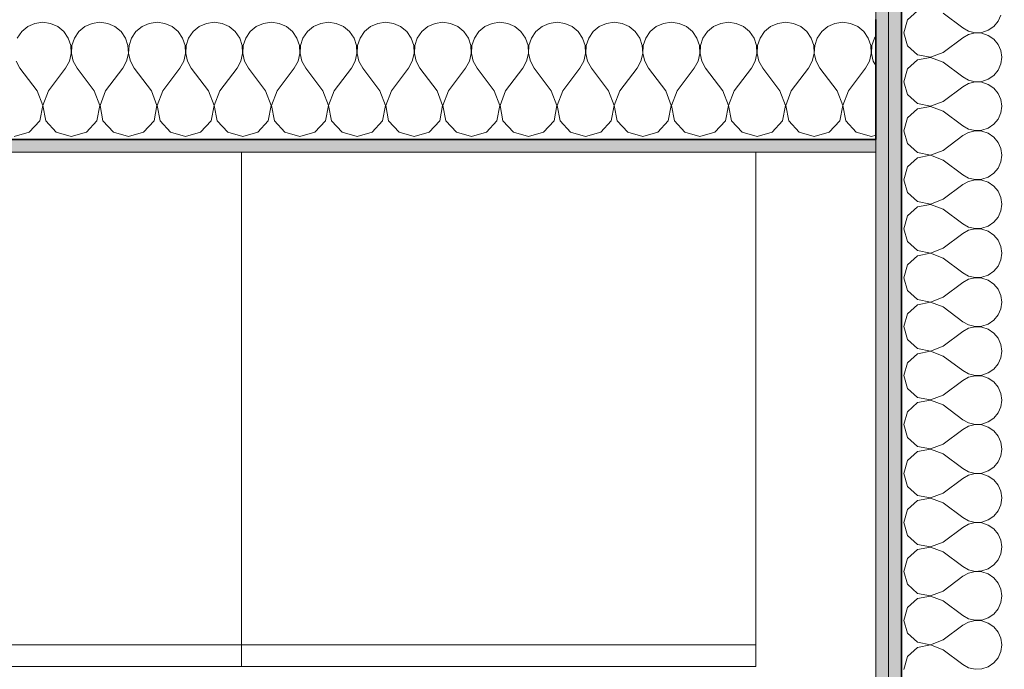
# Model space of a CAD drawing. Header units: metres. Extents: x -7.1 to 26.5, y -14.7 to 18.1.
# Tile 90 of 182: x 14.973 to 16.122, y -0.2 to 0.558. Entities that reach past the tile are written whole.
import ezdxf

# ---------------------------------------------------------------- set-up
doc = ezdxf.new("R2010")
doc.units = ezdxf.units.M
doc.header["$PDMODE"] = 65
doc.linetypes.add('AUSGEZOGEN', pattern=[0])
for name, color, linetype in [('XR$1$015 Innenwände', 7, 'AUSGEZOGEN'), ('XR$1$015 Innenwände Schichttrennlinien', 7, 'AUSGEZOGEN'), ('XR$1$065 Möbel Einrichtung', 7, 'AUSGEZOGEN'), ('XR$1$080 Raumdefinitionen Kontur', 7, 'AUSGEZOGEN'), ('XR$2$105 Bemassungen 100', 7, 'AUSGEZOGEN'), ('XR$3$015 Innenwände Bauteilschraffuren', 7, 'AUSGEZOGEN')]:
    doc.layers.add(name, color=color, linetype=linetype)
doc.styles.add('ARIAL', font='arial.ttf')
doc.dimstyles.new('DIMSTYLE_3', dxfattribs={"dimtxt": 0.2, "dimasz": 0.3, "dimexe": 0, "dimexo": 0, "dimgap": 0.1, "dimtad": 2, "dimrnd": 0.005, "dimzin": 4, "dimdsep": 46, "dimtxsty": 'ARIAL', "dimblk1": 'ALL_ML_STRICH', "dimblk2": 'ALL_ML_STRICH', "dimsah": 1, "dimcen": 0, "dimclrd": 7, "dimclre": 7, "dimclrt": 7, "dimadec": 0, "dimazin": 0, "dimtfac": 1, "dimtdec": 0, "dimtix": 1, "dimtmove": 2, "dimatfit": 3, "dimfxl": 0, "dimtzin": 0, "dimlwd": 0, "dimlwe": 18, "dimarcsym": 0})

# ---------------------------------------------------------------- blocks, each defined once
blk = doc.blocks.new('ALL_ML_STRICH')
at = {"color": 0, "linetype": 'ByBlock', "lineweight": -2}
for p, q in [((0, -0.5), (0, 0.5)), ((-0.3, -0.3), (0.3, 0.3)), ((-1, 0), (0.5, 0))]:
    blk.add_line(p, q, dxfattribs=at)
blk = doc.blocks.new('*D212')
at = {"layer": 'DEFPOINTS', "color": 7, "linetype": 'AUSGEZOGEN', "lineweight": 18, "transparency": 16777216}
for p in [(15.9718, -0.1778), (14.0318, -0.5792), (14.0318, -0.7062)]:
    blk.add_point(p, dxfattribs=at)
at = {"layer": 'XR$2$105 Bemassungen 100', "color": 7, "linetype": 'AUSGEZOGEN', "lineweight": -2, "transparency": 16777216}
for p, q in [((14.0318, -0.5792), (14.0318, -0.5792)), ((14.0318, -0.5792), (15.9718, -0.5792)), ((15.9718, -0.5792), (15.9718, -0.5792))]:
    blk.add_line(p, q, dxfattribs=at)
at = {"layer": 'XR$2$105 Bemassungen 100', "color": 7, "linetype": 'AUSGEZOGEN', "lineweight": 18, "transparency": 16777216, "xscale": 0.3, "yscale": 0.3, "zscale": 0.3, "rotation": 180}
blk.add_blockref('ALL_ML_STRICH', (14.0318, -0.5792), dxfattribs=at)
at = {"layer": 'XR$2$105 Bemassungen 100', "color": 7, "linetype": 'AUSGEZOGEN', "lineweight": 18, "transparency": 16777216, "xscale": 0.3, "yscale": 0.3, "zscale": 0.3}
blk.add_blockref('ALL_ML_STRICH', (15.9718, -0.5792), dxfattribs=at)
at = {"layer": 'XR$2$105 Bemassungen 100', "color": 7, "linetype": 'AUSGEZOGEN', "lineweight": 18, "transparency": 16777216, "insert": (15.0137, -0.3758), "char_height": 0.2, "width": 0.64, "attachment_point": 5, "style": 'ARIAL'}
blk.add_mtext('\\W0.80;\\A1;{\\A1;{1.94\\H0.132000;\\S^ ;}}', dxfattribs=at)
blk = doc.blocks.new('COMPLEXOBJECT_202')
at = {"layer": 'XR$3$015 Innenwände Bauteilschraffuren', "color": 8, "linetype": 'AUSGEZOGEN', "lineweight": 13, "transparency": 33554687}
for p, q in [((14.9909, 0.5539), (14.9825, 0.5502)), ((15, 0.5552), (14.9909, 0.5539)), ((15.0091, 0.5539), (15, 0.5552)), ((15.0175, 0.5502), (15.0091, 0.5539)), ((15.0576, 0.5539), (15.0491, 0.5502)), ((15.0667, 0.5552), (15.0576, 0.5539)), ((15.0758, 0.5539), (15.0667, 0.5552)), ((15.0842, 0.5502), (15.0758, 0.5539)), ((15.1242, 0.5539), (15.1158, 0.5502)), ((15.1333, 0.5552), (15.1242, 0.5539)), ((15.1424, 0.5539), (15.1333, 0.5552)), ((15.1509, 0.5502), (15.1424, 0.5539)), ((15.1909, 0.5539), (15.1825, 0.5502)), ((15.2, 0.5552), (15.1909, 0.5539)), ((15.2091, 0.5539), (15.2, 0.5552)), ((15.2175, 0.5502), (15.2091, 0.5539)), ((15.2576, 0.5539), (15.2491, 0.5502)), ((15.2667, 0.5552), (15.2576, 0.5539)), ((15.2758, 0.5539), (15.2667, 0.5552)), ((15.2842, 0.5502), (15.2758, 0.5539)), ((15.3242, 0.5539), (15.3158, 0.5502)), ((15.3333, 0.5552), (15.3242, 0.5539)), ((15.3424, 0.5539), (15.3333, 0.5552)), ((15.3509, 0.5502), (15.3424, 0.5539)), ((15.3909, 0.5539), (15.3825, 0.5502)), ((15.4, 0.5552), (15.3909, 0.5539)), ((15.4091, 0.5539), (15.4, 0.5552)), ((15.4175, 0.5502), (15.4091, 0.5539)), ((15.4576, 0.5539), (15.4491, 0.5502)), ((15.4667, 0.5552), (15.4576, 0.5539)), ((15.4758, 0.5539), (15.4667, 0.5552)), ((15.4842, 0.5502), (15.4758, 0.5539)), ((15.5242, 0.5539), (15.5158, 0.5502)), ((15.5333, 0.5552), (15.5242, 0.5539)), ((15.5424, 0.5539), (15.5333, 0.5552)), ((15.5509, 0.5502), (15.5424, 0.5539)), ((15.5909, 0.5539), (15.5825, 0.5502)), ((15.6, 0.5552), (15.5909, 0.5539)), ((15.6091, 0.5539), (15.6, 0.5552)), ((15.6175, 0.5502), (15.6091, 0.5539)), ((15.6576, 0.5539), (15.6491, 0.5502)), ((15.6667, 0.5552), (15.6576, 0.5539)), ((15.6758, 0.5539), (15.6667, 0.5552)), ((15.6842, 0.5502), (15.6758, 0.5539)), ((15.7242, 0.5539), (15.7158, 0.5502)), ((15.7333, 0.5552), (15.7242, 0.5539)), ((15.7424, 0.5539), (15.7333, 0.5552)), ((15.7509, 0.5502), (15.7424, 0.5539)), ((15.7909, 0.5539), (15.7825, 0.5502)), ((15.8, 0.5552), (15.7909, 0.5539)), ((15.8091, 0.5539), (15.8, 0.5552)), ((15.8175, 0.5502), (15.8091, 0.5539)), ((15.8576, 0.5539), (15.8491, 0.5502)), ((15.8667, 0.5552), (15.8576, 0.5539)), ((15.8758, 0.5539), (15.8667, 0.5552)), ((15.8842, 0.5502), (15.8758, 0.5539)), ((15.9242, 0.5539), (15.9158, 0.5502)), ((15.9333, 0.5552), (15.9242, 0.5539)), ((15.9424, 0.5539), (15.9333, 0.5552)), ((15.9509, 0.5502), (15.9424, 0.5539)), ((14.9754, 0.5443), (14.9702, 0.5367)), ((14.9825, 0.5502), (14.9754, 0.5443)), ((15.0246, 0.5443), (15.0175, 0.5502)), ((15.0298, 0.5367), (15.0246, 0.5443)), ((15.0421, 0.5443), (15.0369, 0.5367)), ((15.0491, 0.5502), (15.0421, 0.5443)), ((15.0913, 0.5443), (15.0842, 0.5502)), ((15.0965, 0.5367), (15.0913, 0.5443)), ((15.1087, 0.5443), (15.1035, 0.5367)), ((15.1158, 0.5502), (15.1087, 0.5443)), ((15.1579, 0.5443), (15.1509, 0.5502)), ((15.1631, 0.5367), (15.1579, 0.5443)), ((15.1754, 0.5443), (15.1702, 0.5367)), ((15.1825, 0.5502), (15.1754, 0.5443)), ((15.2246, 0.5443), (15.2175, 0.5502)), ((15.2298, 0.5367), (15.2246, 0.5443)), ((15.2421, 0.5443), (15.2369, 0.5367)), ((15.2491, 0.5502), (15.2421, 0.5443)), ((15.2913, 0.5443), (15.2842, 0.5502)), ((15.2965, 0.5367), (15.2913, 0.5443)), ((15.3087, 0.5443), (15.3035, 0.5367)), ((15.3158, 0.5502), (15.3087, 0.5443)), ((15.3579, 0.5443), (15.3509, 0.5502)), ((15.3631, 0.5367), (15.3579, 0.5443)), ((15.3754, 0.5443), (15.3702, 0.5367)), ((15.3825, 0.5502), (15.3754, 0.5443)), ((15.4246, 0.5443), (15.4175, 0.5502)), ((15.4298, 0.5367), (15.4246, 0.5443)), ((15.4421, 0.5443), (15.4369, 0.5367)), ((15.4491, 0.5502), (15.4421, 0.5443)), ((15.4913, 0.5443), (15.4842, 0.5502)), ((15.4965, 0.5367), (15.4913, 0.5443)), ((15.5087, 0.5443), (15.5035, 0.5367)), ((15.5158, 0.5502), (15.5087, 0.5443)), ((15.5579, 0.5443), (15.5509, 0.5502)), ((15.5631, 0.5367), (15.5579, 0.5443)), ((15.5754, 0.5443), (15.5702, 0.5367)), ((15.5825, 0.5502), (15.5754, 0.5443)), ((15.6246, 0.5443), (15.6175, 0.5502)), ((15.6298, 0.5367), (15.6246, 0.5443)), ((15.6421, 0.5443), (15.6369, 0.5367)), ((15.6491, 0.5502), (15.6421, 0.5443)), ((15.6913, 0.5443), (15.6842, 0.5502)), ((15.6965, 0.5367), (15.6913, 0.5443)), ((15.7087, 0.5443), (15.7035, 0.5367)), ((15.7158, 0.5502), (15.7087, 0.5443)), ((15.7579, 0.5443), (15.7509, 0.5502)), ((15.7631, 0.5367), (15.7579, 0.5443)), ((15.7754, 0.5443), (15.7702, 0.5367)), ((15.7825, 0.5502), (15.7754, 0.5443)), ((15.8246, 0.5443), (15.8175, 0.5502)), ((15.8298, 0.5367), (15.8246, 0.5443)), ((15.8421, 0.5443), (15.8369, 0.5367)), ((15.8491, 0.5502), (15.8421, 0.5443)), ((15.8913, 0.5443), (15.8842, 0.5502)), ((15.8965, 0.5367), (15.8913, 0.5443)), ((15.9087, 0.5443), (15.9035, 0.5367)), ((15.9158, 0.5502), (15.9087, 0.5443)), ((15.9579, 0.5443), (15.9509, 0.5502)), ((15.9631, 0.5367), (15.9579, 0.5443)), ((15.0328, 0.528), (15.0298, 0.5367)), ((15.0369, 0.5367), (15.0339, 0.528)), ((15.0994, 0.528), (15.0965, 0.5367)), ((15.1035, 0.5367), (15.1006, 0.528)), ((15.1661, 0.528), (15.1631, 0.5367)), ((15.1702, 0.5367), (15.1672, 0.528)), ((15.2328, 0.528), (15.2298, 0.5367)), ((15.2369, 0.5367), (15.2339, 0.528)), ((15.2994, 0.528), (15.2965, 0.5367)), ((15.3035, 0.5367), (15.3006, 0.528)), ((15.3661, 0.528), (15.3631, 0.5367)), ((15.3702, 0.5367), (15.3672, 0.528)), ((15.4328, 0.528), (15.4298, 0.5367)), ((15.4369, 0.5367), (15.4339, 0.528)), ((15.4994, 0.528), (15.4965, 0.5367)), ((15.5035, 0.5367), (15.5006, 0.528)), ((15.5661, 0.528), (15.5631, 0.5367)), ((15.5702, 0.5367), (15.5672, 0.528)), ((15.6328, 0.528), (15.6298, 0.5367)), ((15.6369, 0.5367), (15.6339, 0.528)), ((15.6994, 0.528), (15.6965, 0.5367)), ((15.7035, 0.5367), (15.7006, 0.528)), ((15.7661, 0.528), (15.7631, 0.5367)), ((15.7702, 0.5367), (15.7672, 0.528)), ((15.8328, 0.528), (15.8298, 0.5367)), ((15.8369, 0.5367), (15.8339, 0.528)), ((15.8994, 0.528), (15.8965, 0.5367)), ((15.9035, 0.5367), (15.9006, 0.528)), ((15.9661, 0.528), (15.9631, 0.5367)), ((15.9702, 0.5367), (15.9672, 0.528)), ((15.9718, 0.539), (15.9702, 0.5367)), ((15.0311, 0.5099), (15.0332, 0.5188)), ((15.0332, 0.5188), (15.0328, 0.528)), ((15.0339, 0.528), (15.0335, 0.5188)), ((15.0335, 0.5188), (15.0355, 0.5099)), ((15.0978, 0.5099), (15.0999, 0.5188)), ((15.0999, 0.5188), (15.0994, 0.528)), ((15.1006, 0.528), (15.1001, 0.5188)), ((15.1001, 0.5188), (15.1022, 0.5099)), ((15.1645, 0.5099), (15.1665, 0.5188)), ((15.1665, 0.5188), (15.1661, 0.528)), ((15.1672, 0.528), (15.1668, 0.5188)), ((15.1668, 0.5188), (15.1689, 0.5099)), ((15.2311, 0.5099), (15.2332, 0.5188)), ((15.2332, 0.5188), (15.2328, 0.528)), ((15.2339, 0.528), (15.2335, 0.5188)), ((15.2335, 0.5188), (15.2355, 0.5099)), ((15.2978, 0.5099), (15.2999, 0.5188)), ((15.2999, 0.5188), (15.2994, 0.528)), ((15.3006, 0.528), (15.3001, 0.5188)), ((15.3001, 0.5188), (15.3022, 0.5099)), ((15.3645, 0.5099), (15.3665, 0.5188)), ((15.3665, 0.5188), (15.3661, 0.528)), ((15.3672, 0.528), (15.3668, 0.5188)), ((15.3668, 0.5188), (15.3689, 0.5099)), ((15.4311, 0.5099), (15.4332, 0.5188)), ((15.4332, 0.5188), (15.4328, 0.528)), ((15.4339, 0.528), (15.4335, 0.5188)), ((15.4335, 0.5188), (15.4355, 0.5099)), ((15.4978, 0.5099), (15.4999, 0.5188)), ((15.4999, 0.5188), (15.4994, 0.528)), ((15.5006, 0.528), (15.5001, 0.5188)), ((15.5001, 0.5188), (15.5022, 0.5099)), ((15.5645, 0.5099), (15.5665, 0.5188)), ((15.5665, 0.5188), (15.5661, 0.528)), ((15.5672, 0.528), (15.5668, 0.5188)), ((15.5668, 0.5188), (15.5689, 0.5099)), ((15.6311, 0.5099), (15.6332, 0.5188)), ((15.6332, 0.5188), (15.6328, 0.528)), ((15.6339, 0.528), (15.6335, 0.5188)), ((15.6335, 0.5188), (15.6355, 0.5099)), ((15.6978, 0.5099), (15.6999, 0.5188)), ((15.6999, 0.5188), (15.6994, 0.528)), ((15.7006, 0.528), (15.7001, 0.5188)), ((15.7001, 0.5188), (15.7022, 0.5099)), ((15.7645, 0.5099), (15.7665, 0.5188)), ((15.7665, 0.5188), (15.7661, 0.528)), ((15.7672, 0.528), (15.7668, 0.5188)), ((15.7668, 0.5188), (15.7689, 0.5099)), ((15.8311, 0.5099), (15.8332, 0.5188)), ((15.8332, 0.5188), (15.8328, 0.528)), ((15.8339, 0.528), (15.8335, 0.5188)), ((15.8335, 0.5188), (15.8355, 0.5099)), ((15.8978, 0.5099), (15.8999, 0.5188)), ((15.8999, 0.5188), (15.8994, 0.528)), ((15.9006, 0.528), (15.9001, 0.5188)), ((15.9001, 0.5188), (15.9022, 0.5099)), ((15.9645, 0.5099), (15.9665, 0.5188)), ((15.9665, 0.5188), (15.9661, 0.528)), ((15.9672, 0.528), (15.9668, 0.5188)), ((15.9668, 0.5188), (15.9689, 0.5099)), ((14.9689, 0.5099), (14.9733, 0.5018)), ((15.0267, 0.5018), (15.0311, 0.5099)), ((15.0355, 0.5099), (15.04, 0.5018)), ((15.0933, 0.5018), (15.0978, 0.5099)), ((15.1022, 0.5099), (15.1067, 0.5018)), ((15.16, 0.5018), (15.1645, 0.5099)), ((15.1689, 0.5099), (15.1733, 0.5018)), ((15.2267, 0.5018), (15.2311, 0.5099)), ((15.2355, 0.5099), (15.24, 0.5018)), ((15.2933, 0.5018), (15.2978, 0.5099)), ((15.3022, 0.5099), (15.3067, 0.5018)), ((15.36, 0.5018), (15.3645, 0.5099)), ((15.3689, 0.5099), (15.3733, 0.5018)), ((15.4267, 0.5018), (15.4311, 0.5099)), ((15.4355, 0.5099), (15.44, 0.5018)), ((15.4933, 0.5018), (15.4978, 0.5099)), ((15.5022, 0.5099), (15.5067, 0.5018)), ((15.56, 0.5018), (15.5645, 0.5099)), ((15.5689, 0.5099), (15.5733, 0.5018)), ((15.6267, 0.5018), (15.6311, 0.5099)), ((15.6355, 0.5099), (15.64, 0.5018)), ((15.6933, 0.5018), (15.6978, 0.5099)), ((15.7022, 0.5099), (15.7067, 0.5018)), ((15.76, 0.5018), (15.7645, 0.5099)), ((15.7689, 0.5099), (15.7733, 0.5018)), ((15.8267, 0.5018), (15.8311, 0.5099)), ((15.8355, 0.5099), (15.84, 0.5018)), ((15.8933, 0.5018), (15.8978, 0.5099)), ((15.9022, 0.5099), (15.9067, 0.5018)), ((15.96, 0.5018), (15.9645, 0.5099)), ((15.9689, 0.5099), (15.9718, 0.5047)), ((14.9933, 0.4752), (14.9733, 0.5018)), ((15.0067, 0.4752), (15.0267, 0.5018)), ((15.06, 0.4752), (15.04, 0.5018)), ((15.0733, 0.4752), (15.0933, 0.5018)), ((15.1267, 0.4752), (15.1067, 0.5018)), ((15.14, 0.4752), (15.16, 0.5018)), ((15.1933, 0.4752), (15.1733, 0.5018)), ((15.2067, 0.4752), (15.2267, 0.5018)), ((15.26, 0.4752), (15.24, 0.5018)), ((15.2733, 0.4752), (15.2933, 0.5018)), ((15.3267, 0.4752), (15.3067, 0.5018)), ((15.34, 0.4752), (15.36, 0.5018)), ((15.3933, 0.4752), (15.3733, 0.5018)), ((15.4067, 0.4752), (15.4267, 0.5018)), ((15.46, 0.4752), (15.44, 0.5018)), ((15.4733, 0.4752), (15.4933, 0.5018)), ((15.5267, 0.4752), (15.5067, 0.5018)), ((15.54, 0.4752), (15.56, 0.5018)), ((15.5933, 0.4752), (15.5733, 0.5018)), ((15.6067, 0.4752), (15.6267, 0.5018)), ((15.66, 0.4752), (15.64, 0.5018)), ((15.6733, 0.4752), (15.6933, 0.5018)), ((15.7267, 0.4752), (15.7067, 0.5018)), ((15.74, 0.4752), (15.76, 0.5018)), ((15.7933, 0.4752), (15.7733, 0.5018)), ((15.8067, 0.4752), (15.8267, 0.5018)), ((15.86, 0.4752), (15.84, 0.5018)), ((15.8733, 0.4752), (15.8933, 0.5018)), ((15.9267, 0.4752), (15.9067, 0.5018)), ((15.94, 0.4752), (15.96, 0.5018)), ((14.9999, 0.4582), (14.9933, 0.4752)), ((15.0067, 0.4752), (15.0001, 0.4582)), ((15.0665, 0.4582), (15.06, 0.4752)), ((15.0733, 0.4752), (15.0668, 0.4582)), ((15.1332, 0.4582), (15.1267, 0.4752)), ((15.14, 0.4752), (15.1335, 0.4582)), ((15.1999, 0.4582), (15.1933, 0.4752)), ((15.2067, 0.4752), (15.2001, 0.4582)), ((15.2665, 0.4582), (15.26, 0.4752)), ((15.2733, 0.4752), (15.2668, 0.4582)), ((15.3332, 0.4582), (15.3267, 0.4752)), ((15.34, 0.4752), (15.3335, 0.4582)), ((15.3999, 0.4582), (15.3933, 0.4752)), ((15.4067, 0.4752), (15.4001, 0.4582)), ((15.4665, 0.4582), (15.46, 0.4752)), ((15.4733, 0.4752), (15.4668, 0.4582)), ((15.5332, 0.4582), (15.5267, 0.4752)), ((15.54, 0.4752), (15.5335, 0.4582)), ((15.5999, 0.4582), (15.5933, 0.4752)), ((15.6067, 0.4752), (15.6001, 0.4582)), ((15.6665, 0.4582), (15.66, 0.4752)), ((15.6733, 0.4752), (15.6668, 0.4582)), ((15.7332, 0.4582), (15.7267, 0.4752)), ((15.74, 0.4752), (15.7335, 0.4582)), ((15.7999, 0.4582), (15.7933, 0.4752)), ((15.8067, 0.4752), (15.8001, 0.4582)), ((15.8665, 0.4582), (15.86, 0.4752)), ((15.8733, 0.4752), (15.8668, 0.4582)), ((15.9332, 0.4582), (15.9267, 0.4752)), ((15.94, 0.4752), (15.9335, 0.4582)), ((14.9965, 0.4403), (14.9999, 0.4582)), ((15.0001, 0.4582), (15.0035, 0.4403)), ((15.0631, 0.4403), (15.0665, 0.4582)), ((15.0668, 0.4582), (15.0702, 0.4403)), ((15.1298, 0.4403), (15.1332, 0.4582)), ((15.1335, 0.4582), (15.1369, 0.4403)), ((15.1965, 0.4403), (15.1999, 0.4582)), ((15.2001, 0.4582), (15.2035, 0.4403)), ((15.2631, 0.4403), (15.2665, 0.4582)), ((15.2668, 0.4582), (15.2702, 0.4403)), ((15.3298, 0.4403), (15.3332, 0.4582)), ((15.3335, 0.4582), (15.3369, 0.4403)), ((15.3965, 0.4403), (15.3999, 0.4582)), ((15.4001, 0.4582), (15.4035, 0.4403)), ((15.4631, 0.4403), (15.4665, 0.4582)), ((15.4668, 0.4582), (15.4702, 0.4403)), ((15.5298, 0.4403), (15.5332, 0.4582)), ((15.5335, 0.4582), (15.5369, 0.4403)), ((15.5965, 0.4403), (15.5999, 0.4582)), ((15.6001, 0.4582), (15.6035, 0.4403)), ((15.6631, 0.4403), (15.6665, 0.4582)), ((15.6668, 0.4582), (15.6702, 0.4403)), ((15.7298, 0.4403), (15.7332, 0.4582)), ((15.7335, 0.4582), (15.7369, 0.4403)), ((15.7965, 0.4403), (15.7999, 0.4582)), ((15.8001, 0.4582), (15.8035, 0.4403)), ((15.8631, 0.4403), (15.8665, 0.4582)), ((15.8668, 0.4582), (15.8702, 0.4403)), ((15.9298, 0.4403), (15.9332, 0.4582)), ((15.9335, 0.4582), (15.9369, 0.4403)), ((14.9842, 0.4268), (14.9965, 0.4403)), ((15.0035, 0.4403), (15.0158, 0.4268)), ((15.0509, 0.4268), (15.0631, 0.4403)), ((15.0702, 0.4403), (15.0825, 0.4268)), ((15.1175, 0.4268), (15.1298, 0.4403)), ((15.1369, 0.4403), (15.1491, 0.4268)), ((15.1842, 0.4268), (15.1965, 0.4403)), ((15.2035, 0.4403), (15.2158, 0.4268)), ((15.2509, 0.4268), (15.2631, 0.4403)), ((15.2702, 0.4403), (15.2825, 0.4268)), ((15.3175, 0.4268), (15.3298, 0.4403)), ((15.3369, 0.4403), (15.3491, 0.4268)), ((15.3842, 0.4268), (15.3965, 0.4403)), ((15.4035, 0.4403), (15.4158, 0.4268)), ((15.4509, 0.4268), (15.4631, 0.4403)), ((15.4702, 0.4403), (15.4825, 0.4268)), ((15.5175, 0.4268), (15.5298, 0.4403)), ((15.5369, 0.4403), (15.5491, 0.4268)), ((15.5842, 0.4268), (15.5965, 0.4403)), ((15.6035, 0.4403), (15.6158, 0.4268)), ((15.6509, 0.4268), (15.6631, 0.4403)), ((15.6702, 0.4403), (15.6825, 0.4268)), ((15.7175, 0.4268), (15.7298, 0.4403)), ((15.7369, 0.4403), (15.7491, 0.4268)), ((15.7842, 0.4268), (15.7965, 0.4403)), ((15.8035, 0.4403), (15.8158, 0.4268)), ((15.8509, 0.4268), (15.8631, 0.4403)), ((15.8702, 0.4403), (15.8825, 0.4268)), ((15.9175, 0.4268), (15.9298, 0.4403)), ((15.9369, 0.4403), (15.9491, 0.4268)), ((14.9667, 0.4218), (14.9842, 0.4268)), ((15.0158, 0.4268), (15.0333, 0.4218)), ((15.0333, 0.4218), (15.0509, 0.4268)), ((15.0825, 0.4268), (15.1, 0.4218)), ((15.1, 0.4218), (15.1175, 0.4268)), ((15.1491, 0.4268), (15.1667, 0.4218)), ((15.1667, 0.4218), (15.1842, 0.4268)), ((15.2158, 0.4268), (15.2333, 0.4218)), ((15.2333, 0.4218), (15.2509, 0.4268)), ((15.2825, 0.4268), (15.3, 0.4218)), ((15.3, 0.4218), (15.3175, 0.4268)), ((15.3491, 0.4268), (15.3667, 0.4218)), ((15.3667, 0.4218), (15.3842, 0.4268)), ((15.4158, 0.4268), (15.4333, 0.4218)), ((15.4333, 0.4218), (15.4509, 0.4268)), ((15.4825, 0.4268), (15.5, 0.4218)), ((15.5, 0.4218), (15.5175, 0.4268)), ((15.5491, 0.4268), (15.5667, 0.4218)), ((15.5667, 0.4218), (15.5842, 0.4268)), ((15.6158, 0.4268), (15.6333, 0.4218)), ((15.6333, 0.4218), (15.6509, 0.4268)), ((15.6825, 0.4268), (15.7, 0.4218)), ((15.7, 0.4218), (15.7175, 0.4268)), ((15.7491, 0.4268), (15.7667, 0.4218)), ((15.7667, 0.4218), (15.7842, 0.4268)), ((15.8158, 0.4268), (15.8333, 0.4218)), ((15.8333, 0.4218), (15.8509, 0.4268)), ((15.8825, 0.4268), (15.9, 0.4218)), ((15.9, 0.4218), (15.9175, 0.4268)), ((15.9491, 0.4268), (15.9667, 0.4218)), ((15.9667, 0.4218), (15.9718, 0.4233))]:
    blk.add_line(p, q, dxfattribs=at)
blk = doc.blocks.new('COMPLEXOBJECT_250')
at = {"layer": 'XR$3$015 Innenwände Bauteilschraffuren', "color": 8, "linetype": 'AUSGEZOGEN', "lineweight": 13, "transparency": 33554687}
for p, q in [((16.0204, 0.5684), (16.0089, 0.5579)), ((16.0503, 0.5657), (16.0732, 0.5486)), ((16.1146, 0.5564), (16.1178, 0.5636)), ((16.0089, 0.5579), (16.0046, 0.5429)), ((16.1096, 0.5503), (16.1146, 0.5564)), ((16.0046, 0.5429), (16.0089, 0.5278)), ((16.0732, 0.5486), (16.0801, 0.5448)), ((16.0801, 0.541), (16.0732, 0.5371)), ((16.0801, 0.5448), (16.0878, 0.543)), ((16.0878, 0.5427), (16.0801, 0.541)), ((16.0878, 0.543), (16.0956, 0.5434)), ((16.0956, 0.5424), (16.0878, 0.5427)), ((16.0956, 0.5434), (16.1031, 0.5459)), ((16.1031, 0.5398), (16.0956, 0.5424)), ((16.1031, 0.5459), (16.1096, 0.5503)), ((16.0503, 0.52), (16.0732, 0.5371)), ((16.1096, 0.5354), (16.1031, 0.5398)), ((16.1146, 0.5293), (16.1096, 0.5354)), ((16.1178, 0.5221), (16.1146, 0.5293)), ((16.0089, 0.5278), (16.0204, 0.5173)), ((16.0204, 0.5173), (16.0358, 0.5144)), ((16.0358, 0.5144), (16.0503, 0.52)), ((16.1189, 0.5143), (16.1178, 0.5221)), ((16.0204, 0.5113), (16.0089, 0.5007)), ((16.0358, 0.5142), (16.0204, 0.5113)), ((16.0503, 0.5086), (16.0358, 0.5142)), ((16.0503, 0.5086), (16.0732, 0.4914)), ((16.1146, 0.4993), (16.1178, 0.5065)), ((16.1178, 0.5065), (16.1189, 0.5143)), ((16.0089, 0.5007), (16.0046, 0.4857)), ((16.1096, 0.4932), (16.1146, 0.4993)), ((16.0046, 0.4857), (16.0089, 0.4707)), ((16.0732, 0.4914), (16.0801, 0.4876)), ((16.0801, 0.4838), (16.0732, 0.48)), ((16.0801, 0.4876), (16.0878, 0.4858)), ((16.0878, 0.4856), (16.0801, 0.4838)), ((16.0878, 0.4858), (16.0956, 0.4862)), ((16.0956, 0.4852), (16.0878, 0.4856)), ((16.0956, 0.4862), (16.1031, 0.4887)), ((16.1031, 0.4827), (16.0956, 0.4852)), ((16.1031, 0.4887), (16.1096, 0.4932)), ((16.1096, 0.4782), (16.1031, 0.4827)), ((16.0503, 0.4629), (16.0732, 0.48)), ((16.1146, 0.4722), (16.1096, 0.4782)), ((16.1178, 0.465), (16.1146, 0.4722)), ((16.0089, 0.4707), (16.0204, 0.4602)), ((16.0204, 0.4602), (16.0358, 0.4573)), ((16.0358, 0.4573), (16.0503, 0.4629)), ((16.1189, 0.4571), (16.1178, 0.465)), ((16.0204, 0.4541), (16.0089, 0.4436)), ((16.0358, 0.457), (16.0204, 0.4541)), ((16.0503, 0.4514), (16.0358, 0.457)), ((16.0503, 0.4514), (16.0732, 0.4343)), ((16.1146, 0.4421), (16.1178, 0.4493)), ((16.1178, 0.4493), (16.1189, 0.4571)), ((16.0089, 0.4436), (16.0046, 0.4286)), ((16.1096, 0.4361), (16.1146, 0.4421)), ((16.0046, 0.4286), (16.0089, 0.4136)), ((16.0732, 0.4343), (16.0801, 0.4305)), ((16.0801, 0.4267), (16.0732, 0.4229)), ((16.0801, 0.4305), (16.0878, 0.4287)), ((16.0878, 0.4285), (16.0801, 0.4267)), ((16.0878, 0.4287), (16.0956, 0.4291)), ((16.0956, 0.4281), (16.0878, 0.4285)), ((16.0956, 0.4291), (16.1031, 0.4316)), ((16.1031, 0.4256), (16.0956, 0.4281)), ((16.1031, 0.4316), (16.1096, 0.4361)), ((16.1096, 0.4211), (16.1031, 0.4256)), ((16.0089, 0.4136), (16.0204, 0.403)), ((16.0503, 0.4057), (16.0732, 0.4229)), ((16.1146, 0.415), (16.1096, 0.4211)), ((16.1178, 0.4078), (16.1146, 0.415)), ((16.0204, 0.403), (16.0358, 0.4001)), ((16.0358, 0.4001), (16.0503, 0.4057)), ((16.1189, 0.4), (16.1178, 0.4078)), ((16.0204, 0.397), (16.0089, 0.3864)), ((16.0358, 0.3999), (16.0204, 0.397)), ((16.0503, 0.3943), (16.0358, 0.3999)), ((16.0503, 0.3943), (16.0732, 0.3771)), ((16.1146, 0.385), (16.1178, 0.3922)), ((16.1178, 0.3922), (16.1189, 0.4)), ((16.0089, 0.3864), (16.0046, 0.3714)), ((16.1096, 0.3789), (16.1146, 0.385)), ((16.0046, 0.3714), (16.0089, 0.3564)), ((16.0732, 0.3771), (16.0801, 0.3733)), ((16.0801, 0.3695), (16.0732, 0.3657)), ((16.0801, 0.3733), (16.0878, 0.3715)), ((16.0878, 0.3713), (16.0801, 0.3695)), ((16.0878, 0.3715), (16.0956, 0.3719)), ((16.0956, 0.3709), (16.0878, 0.3713)), ((16.0956, 0.3719), (16.1031, 0.3744)), ((16.1031, 0.3684), (16.0956, 0.3709)), ((16.1031, 0.3744), (16.1096, 0.3789)), ((16.1096, 0.3639), (16.1031, 0.3684)), ((16.0089, 0.3564), (16.0204, 0.3459)), ((16.0503, 0.3486), (16.0732, 0.3657)), ((16.1146, 0.3579), (16.1096, 0.3639)), ((16.1178, 0.3507), (16.1146, 0.3579)), ((16.0204, 0.3459), (16.0358, 0.343)), ((16.0358, 0.343), (16.0503, 0.3486)), ((16.1189, 0.3429), (16.1178, 0.3507)), ((16.0204, 0.3398), (16.0089, 0.3293)), ((16.0358, 0.3427), (16.0204, 0.3398)), ((16.0503, 0.3371), (16.0358, 0.3427)), ((16.0503, 0.3371), (16.0732, 0.32)), ((16.1146, 0.3278), (16.1178, 0.335)), ((16.1178, 0.335), (16.1189, 0.3429)), ((16.0089, 0.3293), (16.0046, 0.3143)), ((16.1031, 0.3173), (16.1096, 0.3218)), ((16.1096, 0.3218), (16.1146, 0.3278)), ((16.0046, 0.3143), (16.0089, 0.2993)), ((16.0732, 0.32), (16.0801, 0.3162)), ((16.0801, 0.3124), (16.0732, 0.3086)), ((16.0801, 0.3162), (16.0878, 0.3144)), ((16.0878, 0.3142), (16.0801, 0.3124)), ((16.0878, 0.3144), (16.0956, 0.3148)), ((16.0956, 0.3138), (16.0878, 0.3142)), ((16.0956, 0.3148), (16.1031, 0.3173)), ((16.1031, 0.3113), (16.0956, 0.3138)), ((16.1096, 0.3068), (16.1031, 0.3113)), ((16.0089, 0.2993), (16.0204, 0.2887)), ((16.0503, 0.2914), (16.0732, 0.3086)), ((16.1146, 0.3007), (16.1096, 0.3068)), ((16.1178, 0.2935), (16.1146, 0.3007)), ((16.0204, 0.2887), (16.0358, 0.2858)), ((16.0358, 0.2858), (16.0503, 0.2914)), ((16.1189, 0.2857), (16.1178, 0.2935)), ((16.0204, 0.2827), (16.0089, 0.2722)), ((16.0358, 0.2856), (16.0204, 0.2827)), ((16.0503, 0.28), (16.0358, 0.2856)), ((16.0503, 0.28), (16.0732, 0.2629)), ((16.1146, 0.2707), (16.1178, 0.2779)), ((16.1178, 0.2779), (16.1189, 0.2857)), ((16.0089, 0.2722), (16.0046, 0.2571)), ((16.1031, 0.2602), (16.1096, 0.2646)), ((16.1096, 0.2646), (16.1146, 0.2707)), ((16.0046, 0.2571), (16.0089, 0.2421)), ((16.0732, 0.2629), (16.0801, 0.259)), ((16.0801, 0.2552), (16.0732, 0.2514)), ((16.0801, 0.259), (16.0878, 0.2573)), ((16.0878, 0.257), (16.0801, 0.2552)), ((16.0878, 0.2573), (16.0956, 0.2576)), ((16.0956, 0.2566), (16.0878, 0.257)), ((16.0956, 0.2576), (16.1031, 0.2602)), ((16.1031, 0.2541), (16.0956, 0.2566)), ((16.1096, 0.2497), (16.1031, 0.2541)), ((16.0089, 0.2421), (16.0204, 0.2316)), ((16.0503, 0.2343), (16.0732, 0.2514)), ((16.1146, 0.2436), (16.1096, 0.2497)), ((16.1178, 0.2364), (16.1146, 0.2436)), ((16.0204, 0.2316), (16.0358, 0.2287)), ((16.0358, 0.2287), (16.0503, 0.2343)), ((16.1189, 0.2286), (16.1178, 0.2364)), ((16.0204, 0.2256), (16.0089, 0.215)), ((16.0358, 0.2285), (16.0204, 0.2256)), ((16.0503, 0.2229), (16.0358, 0.2285)), ((16.0503, 0.2229), (16.0732, 0.2057)), ((16.1146, 0.2136), (16.1178, 0.2208)), ((16.1178, 0.2208), (16.1189, 0.2286)), ((16.0089, 0.215), (16.0046, 0.2)), ((16.1031, 0.203), (16.1096, 0.2075)), ((16.1096, 0.2075), (16.1146, 0.2136)), ((16.0046, 0.2), (16.0089, 0.185)), ((16.0732, 0.2057), (16.0801, 0.2019)), ((16.0801, 0.1981), (16.0732, 0.1943)), ((16.0801, 0.2019), (16.0878, 0.2001)), ((16.0878, 0.1999), (16.0801, 0.1981)), ((16.0878, 0.2001), (16.0956, 0.2005)), ((16.0956, 0.1995), (16.0878, 0.1999)), ((16.0956, 0.2005), (16.1031, 0.203)), ((16.1031, 0.197), (16.0956, 0.1995)), ((16.1096, 0.1925), (16.1031, 0.197)), ((16.0089, 0.185), (16.0204, 0.1744)), ((16.0503, 0.1771), (16.0732, 0.1943)), ((16.1146, 0.1864), (16.1096, 0.1925)), ((16.1178, 0.1792), (16.1146, 0.1864)), ((16.0204, 0.1744), (16.0358, 0.1715)), ((16.0358, 0.1715), (16.0503, 0.1771)), ((16.1189, 0.1714), (16.1178, 0.1792)), ((16.0204, 0.1684), (16.0089, 0.1579)), ((16.0358, 0.1713), (16.0204, 0.1684)), ((16.0503, 0.1657), (16.0358, 0.1713)), ((16.0503, 0.1657), (16.0732, 0.1486)), ((16.1146, 0.1564), (16.1178, 0.1636)), ((16.1178, 0.1636), (16.1189, 0.1714)), ((16.0089, 0.1579), (16.0046, 0.1429)), ((16.1031, 0.1459), (16.1096, 0.1503)), ((16.1096, 0.1503), (16.1146, 0.1564)), ((16.0046, 0.1429), (16.0089, 0.1278)), ((16.0732, 0.1486), (16.0801, 0.1448)), ((16.0801, 0.141), (16.0732, 0.1371)), ((16.0801, 0.1448), (16.0878, 0.143)), ((16.0878, 0.1427), (16.0801, 0.141)), ((16.0878, 0.143), (16.0956, 0.1434)), ((16.0956, 0.1424), (16.0878, 0.1427)), ((16.0956, 0.1434), (16.1031, 0.1459)), ((16.1031, 0.1398), (16.0956, 0.1424)), ((16.1096, 0.1354), (16.1031, 0.1398)), ((16.0089, 0.1278), (16.0204, 0.1173)), ((16.0503, 0.12), (16.0732, 0.1371)), ((16.1146, 0.1293), (16.1096, 0.1354)), ((16.1178, 0.1221), (16.1146, 0.1293)), ((16.0204, 0.1173), (16.0358, 0.1144)), ((16.0358, 0.1144), (16.0503, 0.12)), ((16.1189, 0.1143), (16.1178, 0.1221)), ((16.0204, 0.1113), (16.0089, 0.1007)), ((16.0358, 0.1142), (16.0204, 0.1113)), ((16.0503, 0.1086), (16.0358, 0.1142)), ((16.0503, 0.1086), (16.0732, 0.0914)), ((16.1146, 0.0993), (16.1178, 0.1065)), ((16.1178, 0.1065), (16.1189, 0.1143)), ((16.0089, 0.1007), (16.0046, 0.0857)), ((16.1031, 0.0887), (16.1096, 0.0932)), ((16.1096, 0.0932), (16.1146, 0.0993)), ((16.0046, 0.0857), (16.0089, 0.0707)), ((16.0732, 0.0914), (16.0801, 0.0876)), ((16.0801, 0.0838), (16.0732, 0.08)), ((16.0801, 0.0876), (16.0878, 0.0858)), ((16.0878, 0.0856), (16.0801, 0.0838)), ((16.0878, 0.0858), (16.0956, 0.0862)), ((16.0956, 0.0852), (16.0878, 0.0856)), ((16.0956, 0.0862), (16.1031, 0.0887)), ((16.1031, 0.0827), (16.0956, 0.0852)), ((16.1096, 0.0782), (16.1031, 0.0827)), ((16.0089, 0.0707), (16.0204, 0.0602)), ((16.0503, 0.0629), (16.0732, 0.08)), ((16.1146, 0.0722), (16.1096, 0.0782)), ((16.1178, 0.065), (16.1146, 0.0722)), ((16.0204, 0.0602), (16.0358, 0.0573)), ((16.0358, 0.0573), (16.0503, 0.0629)), ((16.1189, 0.0571), (16.1178, 0.065)), ((16.0204, 0.0541), (16.0089, 0.0436)), ((16.0358, 0.057), (16.0204, 0.0541)), ((16.0503, 0.0514), (16.0358, 0.057)), ((16.0503, 0.0514), (16.0732, 0.0343)), ((16.1146, 0.0421), (16.1178, 0.0493)), ((16.1178, 0.0493), (16.1189, 0.0571)), ((16.0089, 0.0436), (16.0046, 0.0286)), ((16.1031, 0.0316), (16.1096, 0.0361)), ((16.1096, 0.0361), (16.1146, 0.0421)), ((16.0046, 0.0286), (16.0089, 0.0136)), ((16.0732, 0.0343), (16.0801, 0.0305)), ((16.0801, 0.0267), (16.0732, 0.0229)), ((16.0801, 0.0305), (16.0878, 0.0287)), ((16.0878, 0.0285), (16.0801, 0.0267)), ((16.0878, 0.0287), (16.0956, 0.0291)), ((16.0956, 0.0281), (16.0878, 0.0285)), ((16.0956, 0.0291), (16.1031, 0.0316)), ((16.1031, 0.0256), (16.0956, 0.0281)), ((16.1096, 0.0211), (16.1031, 0.0256)), ((16.0089, 0.0136), (16.0204, 0.003)), ((16.0503, 0.0057), (16.0732, 0.0229)), ((16.1146, 0.015), (16.1096, 0.0211)), ((16.1178, 0.0078), (16.1146, 0.015)), ((16.0204, 0.003), (16.0358, 0.0001)), ((16.0358, 0.0001), (16.0503, 0.0057)), ((16.1189, 0), (16.1178, 0.0078)), ((16.0204, -0.003), (16.0089, -0.0136)), ((16.0358, -0.0001), (16.0204, -0.003)), ((16.0503, -0.0057), (16.0358, -0.0001)), ((16.0503, -0.0057), (16.0732, -0.0229)), ((16.1146, -0.015), (16.1178, -0.0078)), ((16.1178, -0.0078), (16.1189, 0)), ((16.0089, -0.0136), (16.0046, -0.0286)), ((16.0732, -0.0229), (16.0801, -0.0267)), ((16.1031, -0.0256), (16.1096, -0.0211)), ((16.1096, -0.0211), (16.1146, -0.015)), ((16.0046, -0.0286), (16.0089, -0.0436)), ((16.0503, -0.0514), (16.0732, -0.0343)), ((16.0801, -0.0305), (16.0732, -0.0343)), ((16.0801, -0.0267), (16.0878, -0.0285)), ((16.0878, -0.0287), (16.0801, -0.0305)), ((16.0878, -0.0285), (16.0956, -0.0281)), ((16.0956, -0.0291), (16.0878, -0.0287)), ((16.0956, -0.0281), (16.1031, -0.0256)), ((16.1031, -0.0316), (16.0956, -0.0291)), ((16.1096, -0.0361), (16.1031, -0.0316)), ((16.0089, -0.0436), (16.0204, -0.0541)), ((16.1146, -0.0421), (16.1096, -0.0361)), ((16.1178, -0.0493), (16.1146, -0.0421)), ((16.0204, -0.0541), (16.0358, -0.057)), ((16.0358, -0.0573), (16.0204, -0.0602)), ((16.0358, -0.057), (16.0503, -0.0514)), ((16.0503, -0.0629), (16.0358, -0.0573)), ((16.1189, -0.0571), (16.1178, -0.0493)), ((16.1178, -0.065), (16.1189, -0.0571)), ((16.0204, -0.0602), (16.0089, -0.0707)), ((16.0503, -0.0629), (16.0732, -0.08)), ((16.1146, -0.0722), (16.1178, -0.065)), ((16.0089, -0.0707), (16.0046, -0.0857)), ((16.0732, -0.08), (16.0801, -0.0838)), ((16.1031, -0.0827), (16.1096, -0.0782)), ((16.1096, -0.0782), (16.1146, -0.0722)), ((16.0046, -0.0857), (16.0089, -0.1007)), ((16.0503, -0.1086), (16.0732, -0.0914)), ((16.0801, -0.0876), (16.0732, -0.0914)), ((16.0801, -0.0838), (16.0878, -0.0856)), ((16.0878, -0.0858), (16.0801, -0.0876)), ((16.0878, -0.0856), (16.0956, -0.0852)), ((16.0956, -0.0862), (16.0878, -0.0858)), ((16.0956, -0.0852), (16.1031, -0.0827)), ((16.1031, -0.0887), (16.0956, -0.0862)), ((16.1096, -0.0932), (16.1031, -0.0887)), ((16.0089, -0.1007), (16.0204, -0.1113)), ((16.1146, -0.0993), (16.1096, -0.0932)), ((16.1178, -0.1065), (16.1146, -0.0993)), ((16.0204, -0.1113), (16.0358, -0.1142)), ((16.0358, -0.1144), (16.0204, -0.1173)), ((16.0358, -0.1142), (16.0503, -0.1086)), ((16.0503, -0.12), (16.0358, -0.1144)), ((16.1189, -0.1143), (16.1178, -0.1065)), ((16.1178, -0.1221), (16.1189, -0.1143)), ((16.0204, -0.1173), (16.0089, -0.1278)), ((16.0503, -0.12), (16.0732, -0.1371)), ((16.1146, -0.1293), (16.1178, -0.1221)), ((16.0089, -0.1278), (16.0046, -0.1429)), ((16.0732, -0.1371), (16.0801, -0.141)), ((16.1031, -0.1398), (16.1096, -0.1354)), ((16.1096, -0.1354), (16.1146, -0.1293)), ((16.0046, -0.1429), (16.0089, -0.1579)), ((16.0503, -0.1657), (16.0732, -0.1486)), ((16.0801, -0.1448), (16.0732, -0.1486)), ((16.0801, -0.141), (16.0878, -0.1427)), ((16.0878, -0.143), (16.0801, -0.1448)), ((16.0878, -0.1427), (16.0956, -0.1424)), ((16.0956, -0.1434), (16.0878, -0.143)), ((16.0956, -0.1424), (16.1031, -0.1398)), ((16.1031, -0.1459), (16.0956, -0.1434)), ((16.1096, -0.1503), (16.1031, -0.1459)), ((16.0089, -0.1579), (16.0204, -0.1684)), ((16.1146, -0.1564), (16.1096, -0.1503)), ((16.1178, -0.1636), (16.1146, -0.1564)), ((16.0204, -0.1684), (16.0358, -0.1713)), ((16.0358, -0.1715), (16.0204, -0.1744)), ((16.0358, -0.1713), (16.0503, -0.1657)), ((16.0503, -0.1771), (16.0358, -0.1715)), ((16.1189, -0.1714), (16.1178, -0.1636)), ((16.1178, -0.1792), (16.1189, -0.1714)), ((16.0204, -0.1744), (16.0089, -0.185)), ((16.0503, -0.1771), (16.0732, -0.1943)), ((16.1146, -0.1864), (16.1178, -0.1792)), ((16.0089, -0.185), (16.0046, -0.2)), ((16.0732, -0.1943), (16.0801, -0.1981)), ((16.1031, -0.197), (16.1096, -0.1925)), ((16.1096, -0.1925), (16.1146, -0.1864)), ((16.0801, -0.1981), (16.0878, -0.1999)), ((16.0878, -0.1999), (16.0956, -0.1995)), ((16.0956, -0.1995), (16.1031, -0.197))]:
    blk.add_line(p, q, dxfattribs=at)

msp = doc.modelspace()

# ---------------------------------------------------------------- hatches: boundary and pattern name
at = {"layer": 'XR$3$015 Innenwände Bauteilschraffuren', "linetype": 'AUSGEZOGEN', "lineweight": 13, "true_color": 0x202020, "transparency": 33554687}
for points in [[(15.9868, 5.9035), (15.9868, -3.6465), (16.0018, -3.6465), (16.0018, 5.9035)], [(15.9718, 5.8885), (15.9718, -3.6465), (15.9868, -3.6465), (15.9868, 5.8885)], [(13.8818, 0.4185), (13.8818, 0.4035), (15.9718, 0.4035), (15.9718, 0.4185)]]:
    msp.add_hatch(color=250, dxfattribs=at).paths.add_polyline_path(points)

# ---------------------------------------------------------------- linework, layer by layer
at = {"layer": 'XR$1$015 Innenwände', "color": 7, "linetype": 'AUSGEZOGEN', "lineweight": 18, "transparency": 33554687}
for p, q in [((15.9718, 5.8885), (15.9718, -3.6465)), ((15.9718, 0.4035), (15.9718, 0.4185)), ((13.8818, 0.4035), (15.9718, 0.4035))]:
    msp.add_line(p, q, dxfattribs=at)
at = {"layer": 'XR$1$015 Innenwände', "color": 7, "linetype": 'AUSGEZOGEN', "lineweight": 35, "transparency": 33554687}
msp.add_line((15.9718, 0.4185), (15.9718, 0.5585), dxfattribs=at)
at = {"layer": 'XR$1$015 Innenwände Schichttrennlinien', "color": 7, "linetype": 'AUSGEZOGEN', "lineweight": 18, "transparency": 33554687}
msp.add_line((15.9868, 5.9035), (15.9868, -3.6465), dxfattribs=at)
at = {"layer": 'XR$1$015 Innenwände Schichttrennlinien', "color": 7, "linetype": 'AUSGEZOGEN', "lineweight": 35, "transparency": 33554687}
for p, q in [((16.0018, 5.9035), (16.0018, -3.6465)), ((14.1068, 0.4185), (15.9718, 0.4185))]:
    msp.add_line(p, q, dxfattribs=at)
at = {"layer": 'XR$1$065 Möbel Einrichtung', "color": 8, "linetype": 'AUSGEZOGEN', "lineweight": 13, "transparency": 33554687}
for p, q in [((14.6318, -0.1715), (15.2318, -0.1715)), ((15.2318, -0.1715), (15.8318, -0.1715))]:
    msp.add_line(p, q, dxfattribs=at)
for points in [[(14.6318, -0.1965), (15.2318, -0.1965), (15.2318, 0.4035), (14.6318, 0.4035), (14.6318, -0.1965)], [(15.2318, -0.1965), (15.8318, -0.1965), (15.8318, 0.4035), (15.2318, 0.4035), (15.2318, -0.1965)]]:
    msp.add_lwpolyline(points, close=True, dxfattribs=at)
at = {"layer": 'XR$1$080 Raumdefinitionen Kontur', "color": 8, "linetype": 'AUSGEZOGEN', "lineweight": 13, "transparency": 33554687}
msp.add_lwpolyline([(12.9218, 0.4035), (12.9218, -3.6465), (15.9718, -3.6465), (15.9718, 0.4035), (12.9218, 0.4035)], close=True, dxfattribs=at)

# ---------------------------------------------------------------- block references
at = {"layer": 'XR$3$015 Innenwände Bauteilschraffuren', "color": 8, "linetype": 'AUSGEZOGEN', "lineweight": 13, "transparency": 33554687}
for name in ['COMPLEXOBJECT_250', 'COMPLEXOBJECT_202']:
    msp.add_blockref(name, (0, 0), dxfattribs=at)

# ---------------------------------------------------------------- dimensions: what is measured, and where the dimension line sits
at = {"layer": 'XR$2$105 Bemassungen 100', "color": 7, "linetype": 'AUSGEZOGEN', "lineweight": 18, "transparency": 33554687}
dim = msp.add_linear_dim(base=(15.9718, -0.5792), p1=(14.0318, -0.5792), p2=(15.9718, -0.5792), dimstyle='DIMSTYLE_3', override={"dimpost": '<>', "dimclrd": 7, "dimclre": 7, "dimclrt": 7, "dimlwd": 0, "dimlwe": 18}, dxfattribs=at)
dim.commit()
dim.dimension.update_dxf_attribs({"geometry": '*D212', "text_midpoint": (15.0137, -0.3758), "dimtype": 160})

doc.saveas('drawing.dxf')
